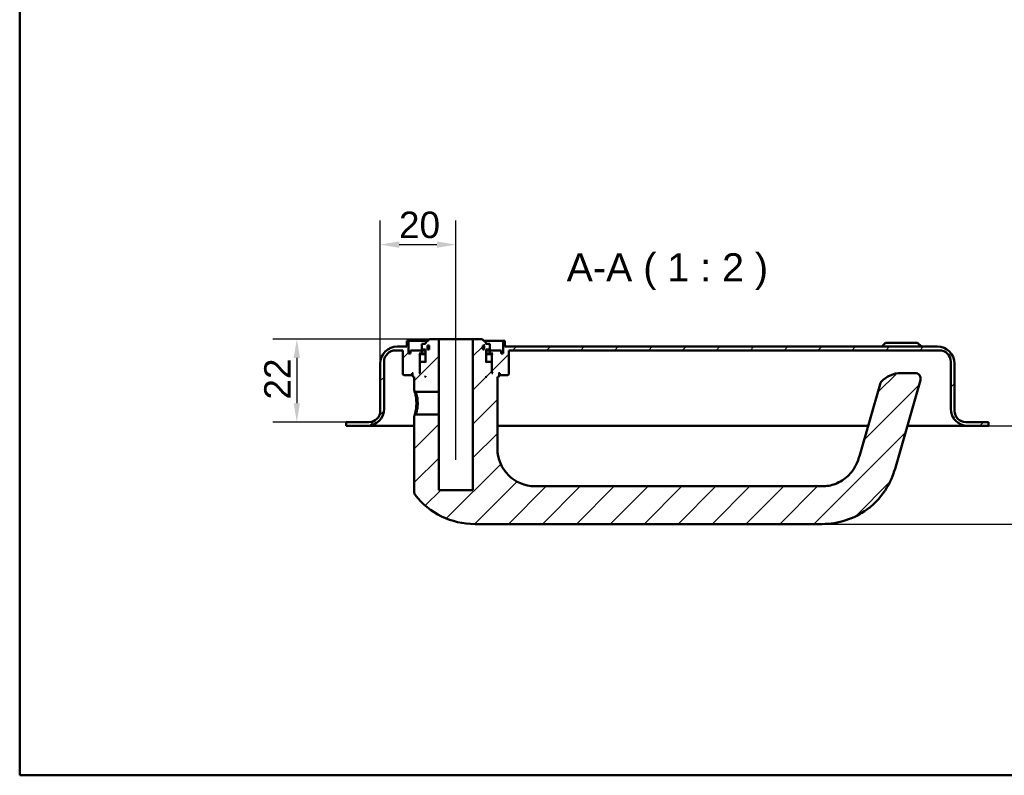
# Model space of a CAD drawing. Header units: millimetres. Extents: x 20 to 833, y 20 to 574.
# Tile 1 of 8: x 20 to 281, y 20 to 220. Entities that reach past the tile are written whole.
import ezdxf

# ---------------------------------------------------------------- set-up
doc = ezdxf.new("R2010")
doc.units = ezdxf.units.MM
doc.header["$LTSCALE"] = 2
for name, color, linetype, lineweight in [('Bemaßungen(DIN)', 7, 'Continuous', 25), ('Mittellinie(DIN)', 7, 'Continuous', 25), ('Sichtbare Kanten(DIN)', 7, 'Continuous', 50), ('Skizziergeometrie(DIN)', 7, 'Continuous', 50), ('Symbole(DIN)', 7, 'Continuous', 25)]:
    doc.layers.add(name, color=color, linetype=linetype, lineweight=lineweight)
doc.layers.add('Schraffur', color=179, linetype='Continuous', lineweight=9, true_color=0x1e1e47)
doc.styles.add('Aktuell-DINGroßer Text', font='arial.ttf')
doc.styles.add('STANDARD-DIN~0', font='arial.ttf')
doc.dimstyles.new('CAD-LAN', dxfattribs={"dimscale": 2, "dimtxt": 3.5, "dimasz": 2.5, "dimexe": 3.175, "dimexo": 0, "dimgap": 0.8, "dimtad": 1, "dimrnd": 1e-08, "dimtxsty": 'STANDARD-DIN~0', "dimcen": 0.09, "dimdle": 10, "dimclrd": 250, "dimclre": 250, "dimclrt": 250, "dimadec": 0, "dimazin": 2, "dimtfac": 1, "dimtmove": 0, "dimatfit": 3, "dimfxl": 1, "dimtolj": 1, "dimtzin": 0, "dimlwd": 25, "dimlwe": 25, "dimarcsym": 0})

# ---------------------------------------------------------------- blocks, each defined once
blk = doc.blocks.new('Ränder Standardrahmen')
at = {"layer": 'Skizziergeometrie(DIN)', "flags": 128}
blk.add_lwpolyline([(10, 10), (10, 287), (410, 287), (410, 10), (10, 10)], dxfattribs=at)
blk = doc.blocks.new('*D24')
at = {"layer": 'Bemaßungen(DIN)', "color": 250, "linetype": 'Continuous', "lineweight": 25, "true_color": 0x3f3f3f, "transparency": 16777216}
for p, q in [((115.47, 129.05), (115.47, 166.9)), ((135.47, 140.55), (135.47, 166.9)), ((120.47, 160.55), (130.47, 160.55))]:
    blk.add_line(p, q, dxfattribs=at)
at = {"layer": 'Bemaßungen(DIN)', "color": 250, "linetype": 'Continuous', "true_color": 0x3f3f3f, "transparency": 16777216}
for points in [[(120.47, 161.38), (120.47, 159.71), (115.47, 160.55)], [(130.47, 161.38), (130.47, 159.71), (135.47, 160.55)]]:
    blk.add_solid(points, dxfattribs=at)
at = {"layer": 'Defpoints', "color": 0, "linetype": 'Continuous', "transparency": 16777216}
for p in [(135.47, 160.55), (135.47, 140.55), (115.47, 129.05)]:
    blk.add_point(p, dxfattribs=at)
at = {"layer": 'Bemaßungen(DIN)', "color": 250, "linetype": 'Continuous', "lineweight": 25, "true_color": 0x3f3f3f, "transparency": 16777216, "insert": (120.41, 169.29), "char_height": 7, "attachment_point": 1, "style": 'STANDARD-DIN~0'}
blk.add_mtext('\\A1;20', dxfattribs=at)
blk = doc.blocks.new('*D25')
at = {"layer": 'Bemaßungen(DIN)', "color": 250, "linetype": 'Continuous', "lineweight": 25, "true_color": 0x3f3f3f, "transparency": 16777216}
for p, q in [((128.47, 135.55), (87.01, 135.55)), ((93.36, 130.55), (93.36, 118.55)), ((106.47, 113.55), (87.01, 113.55))]:
    blk.add_line(p, q, dxfattribs=at)
at = {"layer": 'Bemaßungen(DIN)', "color": 250, "linetype": 'Continuous', "true_color": 0x3f3f3f, "transparency": 16777216}
for points in [[(92.53, 130.55), (94.2, 130.55), (93.36, 135.55)], [(92.53, 118.55), (94.2, 118.55), (93.36, 113.55)]]:
    blk.add_solid(points, dxfattribs=at)
at = {"layer": 'Defpoints', "color": 0, "linetype": 'Continuous', "transparency": 16777216}
for p in [(128.47, 135.55), (93.36, 113.55), (106.47, 113.55)]:
    blk.add_point(p, dxfattribs=at)
at = {"layer": 'Bemaßungen(DIN)', "color": 250, "linetype": 'Continuous', "lineweight": 25, "true_color": 0x3f3f3f, "transparency": 16777216, "insert": (84.73, 119.51), "char_height": 7, "attachment_point": 1, "rotation": 90, "style": 'STANDARD-DIN~0'}
blk.add_mtext('\\A1;22', dxfattribs=at)
blk = doc.blocks.new('*D26')
at = {"layer": 'Bemaßungen(DIN)', "color": 250, "linetype": 'Continuous', "lineweight": 25, "true_color": 0x3f3f3f, "transparency": 16777216}
for p, q in [((276.47, 112.55), (303.91, 112.55)), ((297.56, 91.55), (297.56, 107.55)), ((232.47, 86.55), (303.91, 86.55))]:
    blk.add_line(p, q, dxfattribs=at)
at = {"layer": 'Bemaßungen(DIN)', "color": 250, "linetype": 'Continuous', "true_color": 0x3f3f3f, "transparency": 16777216}
for points in [[(296.73, 107.55), (298.4, 107.55), (297.56, 112.55)], [(296.73, 91.55), (298.4, 91.55), (297.56, 86.55)]]:
    blk.add_solid(points, dxfattribs=at)
at = {"layer": 'Defpoints', "color": 0, "linetype": 'Continuous', "transparency": 16777216}
for p in [(276.47, 112.55), (297.56, 112.55), (232.47, 86.55)]:
    blk.add_point(p, dxfattribs=at)
at = {"layer": 'Bemaßungen(DIN)', "color": 250, "linetype": 'Continuous', "lineweight": 25, "true_color": 0x3f3f3f, "transparency": 16777216, "insert": (288.81, 94.47), "char_height": 7, "attachment_point": 1, "rotation": 90, "style": 'STANDARD-DIN~0'}
blk.add_mtext('\\A1;26', dxfattribs=at)

msp = doc.modelspace()

# ---------------------------------------------------------------- hatches: boundary and pattern name
at = {"layer": 'Schraffur'}
h = msp.add_hatch(dxfattribs=at)
h.set_pattern_fill('ANSI31', color=256, scale=50.8, style=0)
h.set_pattern_definition([(45, (0, 0), (-4.49013, 4.49013), [])])
edge = h.paths.add_edge_path()
edge.add_spline(control_points=[(124.467, 94.885), (124.466, 94.803), (124.476, 94.689), (124.556, 94.457), (124.609, 94.359), (124.676, 94.271)], knot_values=[-0.0737444, -0.0737444, -0.0737444, -0.0737444, -0.0330492, -0.0330492, 0, 0, 0, 0], degree=3, periodic=0)
edge.add_ellipse((140.467, 106.545), major_axis=(-15.791, -12.274), ratio=1, start_angle=0, end_angle=52.1434)
edge.add_line((140.467, 86.545), (232.467, 86.545))
edge.add_spline(control_points=[(232.467, 86.545), (234.577, 86.545), (236.684, 86.887), (240.695, 88.199), (242.588, 89.166), (246.572, 92.088), (248.31, 94.105), (250.944, 98.451), (251.453, 100.196), (251.906, 101.777)], knot_values=[-1.6334114, -1.6334114, -1.6334114, -1.6334114, -1.2911794, -1.2911794, -0.9488328, -0.9488328, -0.4935111, -0.4935111, 0, 0, 0, 0], degree=3, periodic=0)
edge.add_line((251.906, 101.777), (258.46, 124.632))
edge.add_ellipse((257.018, 125.045), major_axis=(1.442, -0.413), ratio=1, start_angle=0, end_angle=106)
edge.add_line((257.018, 126.545), (253.314, 126.545))
edge.add_ellipse((253.314, 119.545), major_axis=(0, 7), ratio=1, start_angle=0, end_angle=48.30264)
edge.add_ellipse((249.207, 123.204), major_axis=(-1.12, 0.998), ratio=1, start_angle=0, end_angle=25.69736)
edge.add_line((247.766, 123.617), (242.293, 104.533))
edge.add_spline(control_points=[(242.293, 104.533), (242.009, 103.541), (241.634, 102.566), (240.815, 101.126), (240.219, 100.194), (238.273, 98.389), (237.191, 97.693), (234.785, 96.738), (233.559, 96.545), (232.467, 96.545)], knot_values=[-1.5570511, -1.5570511, -1.5570511, -1.5570511, -0.9847975, -0.9847975, -0.6392632, -0.6392632, -0.3276597, -0.3276597, 0, 0, 0, 0], degree=3, periodic=0)
edge.add_line((232.467, 96.545), (156.467, 96.545))
edge.add_ellipse((156.467, 106.545), major_axis=(0, -10), ratio=1, start_angle=270, end_angle=360, ccw=False)
edge.add_line((146.467, 106.545), (146.467, 125.545))
edge.add_line((146.467, 125.545), (146.767, 125.545))
edge.add_line((146.767, 125.545), (146.967, 125.745))
edge.add_line((146.967, 125.745), (146.967, 126.345))
edge.add_line((146.967, 126.345), (146.767, 126.545))
edge.add_line((146.767, 126.545), (147.067, 126.545))
edge.add_line((147.067, 126.545), (147.067, 126.045))
edge.add_line((147.067, 126.045), (147.167, 125.945))
edge.add_line((147.167, 125.945), (149.267, 125.945))
edge.add_line((149.267, 125.945), (149.467, 126.145))
edge.add_line((149.467, 126.145), (149.467, 132.545))
edge.add_line((149.467, 132.545), (263.467, 132.545))
edge.add_ellipse((263.467, 129.545), major_axis=(0, 3), ratio=1, start_angle=270, end_angle=360, ccw=False)
edge.add_line((266.467, 129.545), (266.467, 117.045))
edge.add_ellipse((270.967, 117.045), major_axis=(-4.5, 0), ratio=1, start_angle=0, end_angle=90)
edge.add_line((270.967, 112.545), (276.467, 112.545))
edge.add_line((276.467, 112.545), (276.467, 113.545))
edge.add_line((276.467, 113.545), (270.467, 113.545))
edge.add_ellipse((270.467, 116.545), major_axis=(0, -3), ratio=1, start_angle=270, end_angle=360, ccw=False)
edge.add_line((267.467, 116.545), (267.467, 129.045))
edge.add_ellipse((262.967, 129.045), major_axis=(4.5, 0), ratio=1, start_angle=0, end_angle=90)
edge.add_line((262.967, 133.545), (148.467, 133.545))
edge.add_line((148.467, 133.545), (148.467, 135.045))
edge.add_line((148.467, 135.045), (147.967, 135.045))
edge.add_line((147.967, 135.045), (147.967, 131.745))
edge.add_line((147.967, 131.745), (147.467, 131.745))
edge.add_line((147.467, 131.745), (147.467, 132.545))
edge.add_line((147.467, 132.545), (144.467, 132.545))
edge.add_line((144.467, 132.545), (144.467, 131.745))
edge.add_line((144.467, 131.745), (145.217, 131.745))
edge.add_line((145.217, 131.745), (145.017, 131.545))
edge.add_line((145.017, 131.545), (145.017, 126.745))
edge.add_line((145.017, 126.745), (145.217, 126.545))
edge.add_line((145.217, 126.545), (144.967, 126.545))
edge.add_line((144.967, 126.545), (144.967, 129.345))
edge.add_line((144.967, 129.345), (144.767, 129.545))
edge.add_line((144.767, 129.545), (143.667, 129.545))
edge.add_line((143.667, 129.545), (143.467, 129.345))
edge.add_line((143.467, 129.345), (143.467, 132.745))
edge.add_line((143.467, 132.745), (144.434, 132.745))
edge.add_line((144.434, 132.745), (144.434, 134.245))
edge.add_line((144.434, 134.245), (143.467, 134.245))
edge.add_line((143.467, 134.245), (143.467, 134.545))
edge.add_line((143.467, 134.545), (142.467, 135.545))
edge.add_line((142.467, 135.545), (139.967, 135.545))
edge.add_line((139.967, 135.545), (139.967, 95.545))
edge.add_line((139.967, 95.545), (130.967, 95.545))
edge.add_line((130.967, 95.545), (130.967, 115.545))
edge.add_line((130.967, 115.545), (124.839, 115.545))
edge.add_spline(control_points=[(124.839, 115.545), (124.777, 115.485), (124.715, 115.425), (124.591, 115.305), (124.529, 115.245), (124.467, 115.184)], knot_values=[-0.0518034, -0.0518034, -0.0518034, -0.0518034, -0.025988, -0.025988, 0, 0, 0, 0], degree=3, periodic=0)
edge.add_line((124.467, 115.184), (124.467, 94.885))
h.paths.add_polyline_path([(142.567, 133.845), (142.931, 133.845), (142.931, 132.745), (142.567, 132.745)], flags=0)
h.paths.add_polyline_path([(143.467, 125.745), (143.667, 125.545), (143.467, 125.545)], flags=0)
edge = h.paths.add_edge_path()
edge.add_ellipse((112.467, 116.545), major_axis=(3, 0), ratio=1, start_angle=270, end_angle=360)
edge.add_line((115.467, 116.545), (115.467, 129.045))
edge.add_ellipse((119.967, 129.045), major_axis=(0, 4.5), ratio=1, start_angle=0, end_angle=90, ccw=False)
edge.add_line((119.967, 133.545), (122.467, 133.545))
edge.add_line((122.467, 133.545), (122.467, 135.045))
edge.add_line((122.467, 135.045), (122.967, 135.045))
edge.add_line((122.967, 135.045), (122.967, 131.745))
edge.add_line((122.967, 131.745), (123.467, 131.745))
edge.add_line((123.467, 131.745), (123.467, 132.545))
edge.add_line((123.467, 132.545), (126.467, 132.545))
edge.add_line((126.467, 132.545), (126.467, 131.745))
edge.add_line((126.467, 131.745), (125.717, 131.745))
edge.add_line((125.717, 131.745), (125.917, 131.545))
edge.add_line((125.917, 131.545), (125.917, 126.745))
edge.add_line((125.917, 126.745), (125.717, 126.545))
edge.add_line((125.717, 126.545), (125.967, 126.545))
edge.add_line((125.967, 126.545), (125.967, 129.345))
edge.add_line((125.967, 129.345), (126.167, 129.545))
edge.add_line((126.167, 129.545), (127.267, 129.545))
edge.add_line((127.267, 129.545), (127.467, 129.345))
edge.add_line((127.467, 129.345), (127.467, 132.745))
edge.add_line((127.467, 132.745), (126.501, 132.745))
edge.add_line((126.501, 132.745), (126.501, 134.245))
edge.add_line((126.501, 134.245), (127.467, 134.245))
edge.add_line((127.467, 134.245), (127.467, 134.545))
edge.add_line((127.467, 134.545), (128.467, 135.545))
edge.add_line((128.467, 135.545), (130.967, 135.545))
edge.add_line((130.967, 135.545), (130.967, 121.545))
edge.add_line((130.967, 121.545), (124.84, 121.545))
edge.add_spline(control_points=[(124.84, 121.545), (124.778, 121.605), (124.716, 121.665), (124.592, 121.785), (124.53, 121.846), (124.467, 121.906)], knot_values=[-0.051974, -0.051974, -0.051974, -0.051974, -0.0261517, -0.0261517, -0.0001647, -0.0001647, -0.0001647, -0.0001647], degree=3, periodic=0)
edge.add_line((124.467, 121.906), (124.467, 125.545))
edge.add_line((124.467, 125.545), (124.167, 125.545))
edge.add_line((124.167, 125.545), (123.967, 125.745))
edge.add_line((123.967, 125.745), (123.967, 126.345))
edge.add_line((123.967, 126.345), (124.167, 126.545))
edge.add_line((124.167, 126.545), (123.867, 126.545))
edge.add_line((123.867, 126.545), (123.867, 126.045))
edge.add_line((123.867, 126.045), (123.767, 125.945))
edge.add_line((123.767, 125.945), (121.667, 125.945))
edge.add_line((121.667, 125.945), (121.467, 126.145))
edge.add_line((121.467, 126.145), (121.467, 132.545))
edge.add_line((121.467, 132.545), (119.467, 132.545))
edge.add_ellipse((119.467, 129.545), major_axis=(-3, 0), ratio=1, start_angle=270, end_angle=360)
edge.add_line((116.467, 129.545), (116.467, 117.045))
edge.add_ellipse((111.967, 117.045), major_axis=(0, -4.5), ratio=1, start_angle=0, end_angle=90, ccw=False)
edge.add_line((111.967, 112.545), (106.467, 112.545))
edge.add_line((106.467, 112.545), (106.467, 113.545))
edge.add_line((106.467, 113.545), (112.467, 113.545))
h.paths.add_polyline_path([(127.267, 125.545), (127.467, 125.745), (127.467, 125.545)], flags=0)
h.paths.add_polyline_path([(128.003, 133.845), (128.367, 133.845), (128.367, 132.745), (128.003, 132.745)], flags=0)

# ---------------------------------------------------------------- linework, layer by layer
at = {"layer": 'Mittellinie(DIN)', "linetype": 'Continuous'}
msp.add_line((135.467, 103.545), (135.467, 140.545), dxfattribs=at)
at = {"layer": 'Sichtbare Kanten(DIN)'}
for p, q in [((128.467, 135.545), (127.467, 134.545)), ((130.967, 135.545), (128.467, 135.545)), ((130.967, 121.545), (130.967, 135.545)), ((130.967, 135.545), (139.967, 135.545)), ((142.467, 135.545), (139.967, 135.545)), ((139.967, 135.545), (139.967, 95.545)), ((143.467, 134.545), (142.467, 135.545)), ((122.467, 133.545), (119.967, 133.545)), ((122.967, 135.045), (122.467, 135.045)), ((122.467, 135.045), (122.467, 133.545)), ((122.967, 131.745), (122.967, 135.045)), ((122.967, 135.045), (127.967, 135.045)), ((127.467, 134.245), (126.501, 134.245)), ((126.501, 134.245), (126.501, 132.745)), ((127.467, 134.545), (127.467, 134.245)), ((128.003, 133.845), (128.367, 133.845)), ((128.003, 132.745), (128.003, 133.845)), ((128.367, 133.845), (128.367, 132.745)), ((142.567, 133.845), (142.931, 133.845)), ((142.567, 132.745), (142.567, 133.845)), ((142.931, 133.845), (142.931, 132.745)), ((142.967, 135.045), (147.967, 135.045)), ((143.467, 134.245), (143.467, 134.545)), ((144.434, 134.245), (143.467, 134.245)), ((144.434, 132.745), (144.434, 134.245)), ((148.467, 135.045), (147.967, 135.045)), ((147.967, 135.045), (147.967, 131.745)), ((148.467, 133.545), (148.467, 135.045)), ((262.967, 133.545), (148.467, 133.545)), ((249.217, 134.545), (248.217, 133.545)), ((249.217, 134.545), (257.717, 134.545)), ((257.717, 134.545), (258.717, 133.545)), ((119.467, 132.545), (121.467, 132.545)), ((121.467, 132.545), (121.467, 126.145)), ((123.467, 131.745), (122.967, 131.745)), ((126.467, 132.545), (123.467, 132.545)), ((123.467, 132.545), (123.467, 131.745)), ((125.917, 131.545), (125.717, 131.745)), ((125.717, 131.745), (126.467, 131.745)), ((125.917, 126.745), (125.917, 131.545)), ((125.917, 131.545), (127.467, 131.545)), ((126.467, 131.745), (126.467, 132.545)), ((126.467, 132.545), (127.467, 132.545)), ((127.467, 131.745), (126.467, 131.745)), ((126.501, 132.745), (127.467, 132.745)), ((127.467, 132.745), (127.467, 129.345)), ((128.367, 132.745), (128.003, 132.745)), ((142.931, 132.745), (142.567, 132.745)), ((143.467, 129.345), (143.467, 132.745)), ((143.467, 132.745), (144.434, 132.745)), ((143.467, 132.545), (144.467, 132.545)), ((144.467, 131.745), (143.467, 131.745)), ((143.467, 131.545), (145.017, 131.545)), ((147.467, 132.545), (144.467, 132.545)), ((144.467, 132.545), (144.467, 131.745)), ((144.467, 131.745), (145.217, 131.745)), ((145.217, 131.745), (145.017, 131.545)), ((145.017, 131.545), (145.017, 126.745)), ((147.467, 131.745), (147.467, 132.545)), ((147.967, 131.745), (147.467, 131.745)), ((149.467, 126.145), (149.467, 132.545)), ((149.467, 132.545), (263.467, 132.545)), ((115.467, 129.045), (115.467, 116.545)), ((116.467, 117.045), (116.467, 129.545)), ((126.167, 129.545), (125.967, 129.345)), ((125.967, 129.345), (125.967, 126.545)), ((127.267, 129.545), (126.167, 129.545)), ((127.467, 129.345), (127.267, 129.545)), ((127.467, 129.545), (127.267, 129.545)), ((143.667, 129.545), (143.467, 129.345)), ((143.667, 129.545), (143.467, 129.545)), ((144.767, 129.545), (143.667, 129.545)), ((144.967, 129.345), (144.767, 129.545)), ((144.967, 126.545), (144.967, 129.345)), ((266.467, 129.545), (266.467, 117.045)), ((267.467, 116.545), (267.467, 129.045)), ((121.467, 126.145), (121.667, 125.945)), ((121.667, 125.945), (123.767, 125.945)), ((123.767, 125.945), (123.867, 126.045)), ((123.767, 125.945), (123.967, 125.945)), ((123.867, 126.045), (123.867, 126.545)), ((123.867, 126.545), (124.167, 126.545)), ((123.967, 126.045), (123.867, 126.045)), ((124.167, 126.545), (123.967, 126.345)), ((123.967, 126.345), (123.967, 125.745)), ((123.967, 125.745), (124.167, 125.545)), ((124.167, 125.545), (124.467, 125.545)), ((124.467, 125.545), (124.467, 121.906)), ((125.717, 126.545), (125.917, 126.745)), ((125.967, 126.545), (125.717, 126.545)), ((125.967, 126.745), (125.917, 126.745)), ((127.267, 125.545), (127.467, 125.745)), ((127.467, 125.545), (127.267, 125.545)), ((127.467, 125.745), (127.467, 125.545)), ((143.467, 125.745), (143.667, 125.545)), ((143.467, 125.545), (143.467, 125.745)), ((143.667, 125.545), (143.467, 125.545)), ((145.017, 126.745), (144.967, 126.745)), ((145.217, 126.545), (144.967, 126.545)), ((145.017, 126.745), (145.217, 126.545)), ((146.467, 106.545), (146.467, 125.545)), ((146.467, 125.545), (146.767, 125.545)), ((146.967, 126.345), (146.767, 126.545)), ((146.767, 126.545), (147.067, 126.545)), ((146.767, 125.545), (146.967, 125.745)), ((146.967, 125.745), (146.967, 126.345)), ((147.067, 126.045), (146.967, 126.045)), ((146.967, 125.945), (147.167, 125.945)), ((147.067, 126.545), (147.067, 126.045)), ((147.067, 126.045), (147.167, 125.945)), ((147.167, 125.945), (149.267, 125.945)), ((149.267, 125.945), (149.467, 126.145)), ((257.018, 126.545), (253.314, 126.545)), ((247.766, 123.617), (242.293, 104.533)), ((251.906, 101.777), (258.46, 124.632)), ((124.468, 121.906), (124.84, 121.545)), ((124.84, 121.545), (130.967, 121.545)), ((130.967, 121.545), (130.967, 115.545)), ((124.839, 115.545), (124.467, 115.184)), ((124.467, 115.184), (124.467, 94.885)), ((130.967, 115.545), (124.839, 115.545)), ((130.967, 95.545), (130.967, 115.545)), ((112.467, 113.545), (106.467, 113.545)), ((106.467, 113.545), (106.467, 112.545)), ((106.467, 112.545), (111.967, 112.545)), ((111.967, 112.545), (123.467, 112.545)), ((123.467, 112.545), (124.467, 112.545)), ((146.467, 112.545), (244.591, 112.545)), ((254.994, 112.545), (259.467, 112.545)), ((259.467, 112.545), (270.967, 112.545)), ((276.467, 113.545), (270.467, 113.545)), ((270.967, 112.545), (276.467, 112.545)), ((276.467, 112.545), (276.467, 113.545)), ((232.467, 96.545), (156.467, 96.545)), ((139.967, 95.545), (130.967, 95.545)), ((140.467, 86.545), (232.467, 86.545))]:
    msp.add_line(p, q, dxfattribs=at)
for centre, radius, start, end in [((119.967, 129.045), 4.5, 90, 180), ((262.967, 129.045), 4.5, 0, 90), ((119.467, 129.545), 3, 90, 180), ((263.467, 129.545), 3, 0, 90), ((253.314, 119.545), 7, 90, 138.30264), ((257.018, 125.045), 1.5, 344, 90), ((249.207, 123.204), 1.5, 138.30264, 164), ((111.967, 117.045), 4.5, 270, 0), ((112.467, 116.545), 3, 270, 0), ((270.967, 117.045), 4.5, 180, 270), ((270.467, 116.545), 3, 180, 270), ((156.467, 106.545), 10, 180, 270), ((140.467, 106.545), 20, 217.8566, 270)]:
    msp.add_arc(centre, radius, start, end, dxfattribs=at)
for points, knots in [([(124.468, 121.906), (124.468, 121.906), (124.492, 121.834), (124.584, 121.539), (124.825, 120.673), (125.031, 119.554), (125.032, 118.545), (125.032, 118.545), (125.032, 118.545), (125.032, 118.545)], [-0.52855972, -0.52855972, -0.52855972, -0.52855972, -0.45322919, -0.33992189, -0.30215279, 0, 0, 0, 0.00002052, 0.00002052, 0.00002052, 0.00002052]), ([(125.385, 118.545), (125.385, 118.545), (125.385, 118.545), (125.385, 118.545), (125.384, 119.446), (125.206, 120.333), (125.049, 120.889), (125.029, 120.959), (125.01, 121.023), (124.992, 121.083), (124.937, 121.262), (124.892, 121.393), (124.866, 121.469), (124.849, 121.519), (124.84, 121.545), (124.84, 121.545)], [2.11504892, 2.11504892, 2.11504892, 2.11504892, 2.11506954, 2.11506954, 2.11506954, 2.41722233, 2.41722233, 2.41722233, 2.45499143, 2.45499143, 2.45499143, 2.56829872, 2.56829872, 2.56829872, 2.64387945, 2.64387945, 2.64387945, 2.64387945]), ([(125.032, 118.545), (125.033, 118.041), (124.944, 117.024), (124.674, 115.833), (124.495, 115.27), (124.467, 115.185), (124.467, 115.184)], [-2.11504901, -2.11504901, -2.11504901, -2.11504901, -1.96399314, -1.81291674, -1.66184035, -1.58650678, -1.58650678, -1.58650678, -1.58650678]), ([(124.839, 115.545), (124.839, 115.545), (124.848, 115.571), (124.865, 115.621), (124.9, 115.722), (124.969, 115.922), (125.047, 116.2), (125.125, 116.478), (125.212, 116.833), (125.278, 117.237), (125.343, 117.641), (125.386, 118.095), (125.385, 118.545)], [3.70156872, 3.70156872, 3.70156872, 3.70156872, 3.77690989, 3.77690989, 3.77690989, 3.92798628, 3.92798628, 3.92798628, 4.07906268, 4.07906268, 4.07906268, 4.23011845, 4.23011845, 4.23011845, 4.23011845]), ([(242.293, 104.533), (242.009, 103.541), (241.634, 102.566), (240.815, 101.126), (240.219, 100.194), (238.273, 98.389), (237.191, 97.693), (234.785, 96.738), (233.559, 96.545), (232.467, 96.545)], [-1.5570511, -1.5570511, -1.5570511, -1.5570511, -0.9847975, -0.9847975, -0.6392632, -0.6392632, -0.3276597, -0.3276597, 0, 0, 0, 0]), ([(232.467, 86.545), (234.577, 86.545), (236.684, 86.887), (240.695, 88.199), (242.588, 89.166), (246.572, 92.088), (248.31, 94.105), (250.944, 98.451), (251.453, 100.196), (251.906, 101.777)], [-1.6334114, -1.6334114, -1.6334114, -1.6334114, -1.2911794, -1.2911794, -0.9488328, -0.9488328, -0.4935111, -0.4935111, 0, 0, 0, 0]), ([(124.466, 94.885), (124.466, 94.803), (124.476, 94.689), (124.556, 94.457), (124.609, 94.359), (124.677, 94.272)], [-0.073744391, -0.073744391, -0.073744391, -0.073744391, -0.033049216, -0.033049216, 0, 0, 0, 0])]:
    msp.add_open_spline(points, degree=3, knots=knots, dxfattribs=at)

# ---------------------------------------------------------------- block references
at = {"xscale": 2, "yscale": 2, "zscale": 2}
msp.add_blockref('Ränder Standardrahmen', (0, 0), dxfattribs=at)

# ---------------------------------------------------------------- texts
at = {"layer": 'Symbole(DIN)', "color": 7, "insert": (164.795, 148.545), "char_height": 7.4676, "attachment_point": 7, "style": 'Aktuell-DINGroßer Text'}
msp.add_mtext('A-A ( 1 : 2 )', dxfattribs=at)

# ---------------------------------------------------------------- dimensions: what is measured, and where the dimension line sits
at = {"layer": 'Bemaßungen(DIN)', "color": 250, "linetype": 'Continuous', "lineweight": 25, "true_color": 0x3f3f3f}
for base, p1, p2, angle, picture, middle in [((135.467, 160.545), (115.467, 129.045), (135.467, 140.545), 180, '*D24', (125.467, 160.545)), ((93.363, 113.545), (128.467, 135.545), (106.467, 113.545), 90, '*D25', (93.363, 124.545)), ((297.562, 112.545), (232.467, 86.545), (276.467, 112.545), 90, '*D26', (297.562, 99.545))]:
    dim = msp.add_linear_dim(base=base, p1=p1, p2=p2, angle=angle, dimstyle='CAD-LAN', override={"dimgap": 0.8, "dimdec": 2, "dimtol": 0, "dimlim": 0, "dimtp": 0, "dimtm": 0, "dimtdec": 2, "dimtofl": 0, "dimatfit": 1}, dxfattribs=at)
    dim.commit()
    dim.dimension.update_dxf_attribs({"geometry": picture, "text_midpoint": middle, "dimtype": 160})

doc.saveas('drawing.dxf')
